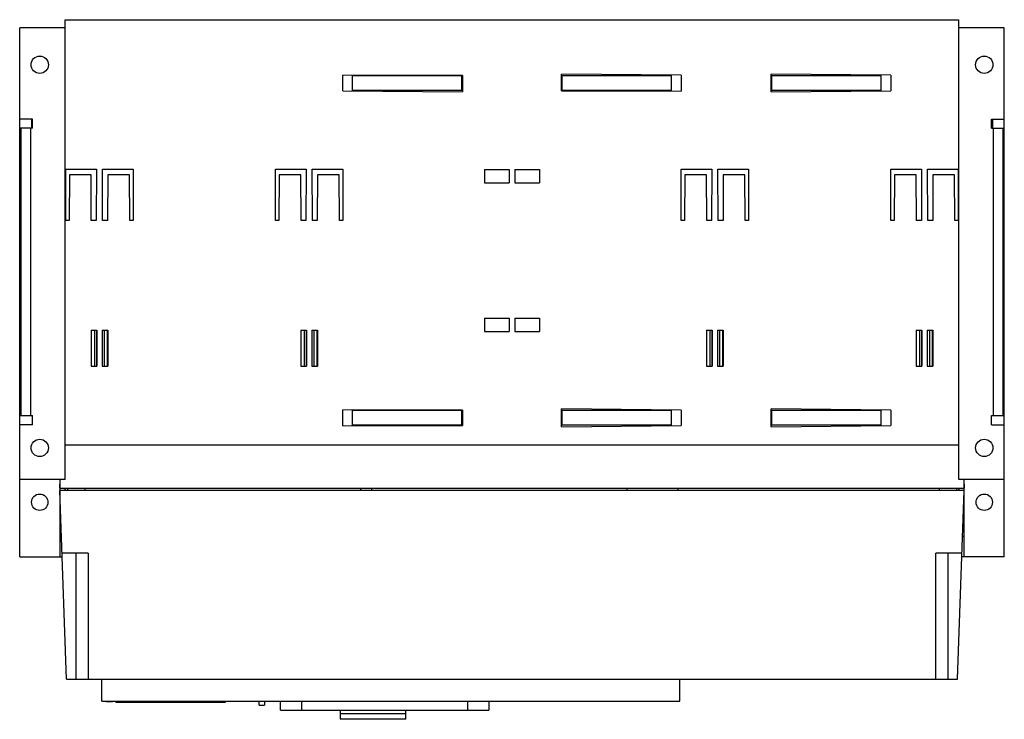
# Model space of a CAD drawing. Header units: millimetres. Extents: x 72 to 612, y 293 to 677.
import ezdxf

# ---------------------------------------------------------------- set-up
doc = ezdxf.new("R2010")
doc.units = ezdxf.units.MM
doc.header["$LTSCALE"] = 62.928665
doc.layers.add('00_COMPONENTS_1', color=7, linetype='CONTINUOUS')

msp = doc.modelspace()

# ---------------------------------------------------------------- linework, layer by layer
at = {"layer": '00_COMPONENTS_1', "color": 7, "linetype": 'Continuous'}
for p, q in [((97.48, 424.8), (97.48, 676.8)), ((97.48, 676.8), (587.48, 676.8)), ((587.48, 424.8), (587.48, 676.8)), ((72.48, 382.3), (72.48, 672.3)), ((97.48, 672.3), (72.48, 672.3)), ((612.48, 672.3), (587.48, 672.3)), ((612.48, 382.3), (612.48, 672.3)), ((249.73, 637.77), (249.73, 646.48)), ((315.38, 646.25), (249.73, 646.48)), ((254.98, 638.05), (254.98, 646.05)), ((314.98, 646.05), (254.98, 646.05)), ((314.98, 638.05), (314.98, 646.05)), ((315.38, 646.25), (315.38, 637.2)), ((369.58, 637.85), (369.58, 646.91)), ((435.23, 646.34), (369.58, 646.91)), ((369.98, 638.05), (369.98, 646.05)), ((429.98, 646.05), (369.98, 646.05)), ((429.98, 638.05), (429.98, 646.05)), ((435.23, 646.34), (435.23, 637.63)), ((484.58, 637.2), (484.58, 646.91)), ((550.23, 646.34), (484.58, 646.91)), ((484.98, 638.05), (484.98, 646.05)), ((544.98, 646.05), (484.98, 646.05)), ((544.98, 638.05), (544.98, 646.05)), ((550.23, 646.34), (550.23, 637.77)), ((249.73, 637.77), (315.38, 637.2)), ((314.98, 638.05), (254.98, 638.05)), ((369.58, 637.85), (435.23, 637.63)), ((429.98, 638.05), (369.98, 638.05)), ((484.58, 637.2), (550.23, 637.77)), ((544.98, 638.05), (484.98, 638.05)), ((79.48, 622.3), (72.48, 622.3)), ((78.98, 622.3), (78.98, 617.3)), ((79.48, 617.3), (79.48, 622.3)), ((605.48, 622.3), (612.48, 622.3)), ((605.48, 617.3), (605.48, 622.3)), ((605.98, 622.3), (605.98, 617.3)), ((79.48, 617.3), (72.48, 617.3)), ((73.28, 459.8), (73.28, 617.3)), ((78.48, 617.3), (78.48, 459.8)), ((605.48, 617.3), (612.48, 617.3)), ((606.48, 459.8), (606.48, 617.3)), ((611.67, 617.3), (611.67, 459.8)), ((97.73, 566.8), (97.73, 594.8)), ((97.73, 594.8), (114.63, 594.8)), ((114.63, 594.8), (114.48, 566.8)), ((117.98, 566.8), (117.83, 594.8)), ((117.83, 594.8), (134.73, 594.8)), ((134.73, 594.8), (134.73, 566.8)), ((212.73, 566.8), (212.73, 594.8)), ((212.73, 594.8), (229.63, 594.8)), ((229.63, 594.8), (229.48, 566.8)), ((232.98, 566.8), (232.83, 594.8)), ((232.83, 594.8), (249.73, 594.8)), ((249.73, 594.8), (249.73, 566.8)), ((327.48, 594.71), (327.48, 587.31)), ((327.48, 594.71), (340.98, 594.71)), ((340.98, 594.71), (340.98, 587.31)), ((343.98, 594.71), (343.98, 587.31)), ((343.98, 594.71), (357.48, 594.71)), ((357.48, 594.71), (357.48, 587.31)), ((435.23, 566.8), (435.23, 594.8)), ((435.23, 594.8), (452.13, 594.8)), ((452.13, 594.8), (451.98, 566.8)), ((455.33, 594.8), (472.23, 594.8)), ((455.48, 566.8), (455.33, 594.8)), ((472.23, 594.8), (472.23, 566.8)), ((550.23, 594.8), (567.13, 594.8)), ((550.23, 566.8), (550.23, 594.8)), ((567.13, 594.8), (566.98, 566.8)), ((570.33, 594.8), (587.23, 594.8)), ((570.48, 566.8), (570.33, 594.8)), ((587.23, 594.8), (587.23, 566.8)), ((99.73, 591.8), (99.6, 566.8)), ((111.63, 591.8), (99.73, 591.8)), ((111.76, 566.8), (111.63, 591.8)), ((120.83, 591.8), (120.7, 566.8)), ((132.73, 591.8), (120.83, 591.8)), ((132.86, 566.8), (132.73, 591.8)), ((214.73, 591.8), (214.6, 566.8)), ((226.63, 591.8), (214.73, 591.8)), ((226.76, 566.8), (226.63, 591.8)), ((235.83, 591.8), (235.7, 566.8)), ((247.73, 591.8), (235.83, 591.8)), ((247.86, 566.8), (247.73, 591.8)), ((437.23, 591.8), (437.1, 566.8)), ((449.13, 591.8), (437.23, 591.8)), ((449.26, 566.8), (449.13, 591.8)), ((458.33, 591.8), (458.2, 566.8)), ((470.23, 591.8), (458.33, 591.8)), ((470.36, 566.8), (470.23, 591.8)), ((552.23, 591.8), (552.1, 566.8)), ((564.13, 591.8), (552.23, 591.8)), ((564.26, 566.8), (564.13, 591.8)), ((573.33, 591.8), (573.2, 566.8)), ((585.23, 591.8), (573.33, 591.8)), ((585.36, 566.8), (585.23, 591.8)), ((327.48, 587.31), (340.98, 587.31)), ((343.98, 587.31), (357.48, 587.31)), ((99.6, 566.8), (97.73, 566.8)), ((114.48, 566.8), (111.76, 566.8)), ((120.7, 566.8), (117.98, 566.8)), ((134.73, 566.8), (132.86, 566.8)), ((214.6, 566.8), (212.73, 566.8)), ((229.48, 566.8), (226.76, 566.8)), ((235.7, 566.8), (232.98, 566.8)), ((249.73, 566.8), (247.86, 566.8)), ((437.1, 566.8), (435.23, 566.8)), ((451.98, 566.8), (449.26, 566.8)), ((458.2, 566.8), (455.48, 566.8)), ((472.23, 566.8), (470.36, 566.8)), ((552.1, 566.8), (550.23, 566.8)), ((566.98, 566.8), (564.26, 566.8)), ((573.2, 566.8), (570.48, 566.8)), ((587.23, 566.8), (585.36, 566.8)), ((327.48, 513.2), (327.48, 505.8)), ((327.48, 513.2), (340.98, 513.2)), ((340.98, 513.2), (340.98, 505.8)), ((343.98, 513.2), (343.98, 505.8)), ((343.98, 513.2), (357.48, 513.2)), ((357.48, 513.2), (357.48, 505.8)), ((111.73, 506.67), (111.73, 486.8)), ((111.73, 506.67), (114.73, 506.67)), ((111.87, 486.8), (111.87, 506.67)), ((113.61, 486.8), (113.61, 506.67)), ((114.61, 506.67), (114.61, 486.8)), ((114.73, 506.67), (114.73, 486.8)), ((117.73, 506.67), (117.73, 486.8)), ((117.73, 506.67), (120.73, 506.67)), ((117.85, 486.8), (117.85, 506.67)), ((118.86, 506.67), (118.86, 486.8)), ((120.59, 486.8), (120.59, 506.67)), ((120.73, 506.67), (120.73, 486.8)), ((226.73, 506.67), (226.73, 486.8)), ((226.73, 506.67), (229.73, 506.67)), ((226.87, 486.8), (226.87, 506.67)), ((228.61, 486.8), (228.61, 506.67)), ((229.61, 506.67), (229.61, 486.8)), ((229.73, 506.67), (229.73, 486.8)), ((232.73, 506.67), (232.73, 486.8)), ((232.73, 506.67), (235.73, 506.67)), ((232.85, 486.8), (232.85, 506.67)), ((233.86, 506.67), (233.86, 486.8)), ((235.59, 486.8), (235.59, 506.67)), ((235.73, 506.67), (235.73, 486.8)), ((327.48, 505.8), (340.98, 505.8)), ((343.98, 505.8), (357.48, 505.8)), ((449.23, 506.67), (452.23, 506.67)), ((449.23, 506.67), (449.23, 486.8)), ((449.37, 486.8), (449.37, 506.67)), ((451.11, 486.8), (451.11, 506.67)), ((452.11, 506.67), (452.11, 486.8)), ((452.23, 506.67), (452.23, 486.8)), ((455.23, 506.67), (458.23, 506.67)), ((455.23, 506.67), (455.23, 486.8)), ((455.35, 486.8), (455.35, 506.67)), ((456.36, 506.67), (456.36, 486.8)), ((458.09, 486.8), (458.09, 506.67)), ((458.23, 506.67), (458.23, 486.8)), ((564.23, 506.67), (567.23, 506.67)), ((564.23, 506.67), (564.23, 486.8)), ((564.37, 486.8), (564.37, 506.67)), ((566.11, 486.8), (566.11, 506.67)), ((567.11, 506.67), (567.11, 486.8)), ((567.23, 506.67), (567.23, 486.8)), ((570.23, 506.67), (573.23, 506.67)), ((570.23, 506.67), (570.23, 486.8)), ((570.35, 486.8), (570.35, 506.67)), ((571.36, 506.67), (571.36, 486.8)), ((573.09, 486.8), (573.09, 506.67)), ((573.23, 506.67), (573.23, 486.8)), ((111.73, 486.8), (114.73, 486.8)), ((117.73, 486.8), (120.73, 486.8)), ((226.73, 486.8), (229.73, 486.8)), ((232.73, 486.8), (235.73, 486.8)), ((449.23, 486.8), (452.23, 486.8)), ((455.23, 486.8), (458.23, 486.8)), ((564.23, 486.8), (567.23, 486.8)), ((570.23, 486.8), (573.23, 486.8)), ((72.48, 459.8), (79.48, 459.8)), ((79.48, 454.8), (79.48, 459.8)), ((249.66, 454.13), (249.66, 462.98)), ((315.38, 462.75), (249.66, 462.98)), ((254.98, 454.55), (254.98, 462.55)), ((314.98, 462.55), (254.98, 462.55)), ((314.98, 454.55), (314.98, 462.55)), ((315.38, 462.75), (315.38, 454.35)), ((435.23, 462.84), (369.58, 463.41)), ((369.58, 453.7), (369.58, 463.41)), ((429.98, 462.55), (369.98, 462.55)), ((369.98, 454.55), (369.98, 462.55)), ((429.98, 454.55), (429.98, 462.55)), ((435.23, 462.84), (435.23, 454.27)), ((550.23, 462.84), (484.58, 463.41)), ((484.58, 453.7), (484.58, 463.41)), ((544.98, 462.55), (484.98, 462.55)), ((484.98, 454.55), (484.98, 462.55)), ((544.98, 454.55), (544.98, 462.55)), ((550.23, 462.84), (550.23, 454.27)), ((605.48, 459.8), (612.48, 459.8)), ((605.48, 454.8), (605.48, 459.8)), ((79.48, 454.8), (72.48, 454.8)), ((249.66, 454.13), (315.38, 454.35)), ((314.98, 454.55), (254.98, 454.55)), ((369.58, 453.7), (435.23, 454.27)), ((429.98, 454.55), (369.98, 454.55)), ((484.58, 453.7), (550.23, 454.27)), ((544.98, 454.55), (484.98, 454.55)), ((605.48, 454.8), (612.48, 454.8)), ((97.48, 443.8), (587.48, 443.8)), ((97.48, 424.8), (72.48, 424.8)), ((94.48, 424.8), (94.48, 382.3)), ((94.48, 420), (94.65, 424.8)), ((612.48, 424.8), (587.48, 424.8)), ((590.31, 424.8), (590.48, 420)), ((590.48, 382.3), (590.48, 424.8)), ((94.48, 420), (590.48, 420)), ((98.09, 315.3), (94.48, 418.8)), ((590.48, 418.8), (94.48, 418.8)), ((97.48, 418.8), (97.48, 420)), ((98.72, 420), (98.72, 418.8)), ((108.23, 420), (108.23, 418.8)), ((259.34, 419.78), (265.65, 420)), ((259.34, 419.78), (259.38, 418.8)), ((265.69, 418.8), (265.65, 420)), ((405.48, 420), (405.48, 418.8)), ((433.61, 418.8), (433.61, 420)), ((576.72, 420), (576.72, 418.8)), ((586.23, 420), (586.23, 418.8)), ((586.86, 315.3), (590.48, 418.8)), ((587.48, 420), (587.48, 418.8)), ((94.48, 393.68), (95.36, 393.68)), ((589.6, 393.68), (590.48, 393.68)), ((109.98, 384.3), (95.68, 384.3)), ((103.48, 315.3), (103.48, 384.3)), ((109.98, 384.3), (109.98, 315.3)), ((589.27, 384.3), (574.98, 384.3)), ((574.98, 315.3), (574.98, 384.3)), ((581.48, 384.3), (581.48, 315.3)), ((72.48, 382.3), (95.75, 382.3)), ((612.48, 382.3), (589.2, 382.3)), ((98.09, 315.3), (586.86, 315.3)), ((117.48, 303.3), (117.48, 315.3)), ((434.44, 303.3), (434.44, 315.3)), ((117.48, 303.3), (434.44, 303.3)), ((119.88, 303.3), (119.88, 303.15)), ((119.88, 303.15), (123.31, 303.15)), ((123.31, 303.1), (123.31, 303.3)), ((123.31, 303.1), (123.42, 303.1)), ((123.42, 303.17), (123.42, 303.3)), ((123.42, 303.17), (211.58, 303.15)), ((125.29, 302.7), (125.29, 303.1)), ((125.29, 302.7), (185.43, 302.7)), ((185.43, 302.7), (185.43, 303.1)), ((203.81, 301.1), (203.81, 303.1)), ((206.79, 303.1), (206.79, 301.1)), ((208.14, 303.17), (208.14, 303.3)), ((211.58, 303.3), (211.58, 303.15)), ((215.5, 298.3), (215.5, 303.3)), ((227, 303.3), (227, 298.3)), ((318.26, 298.3), (318.26, 303.3)), ((329.75, 303.3), (329.75, 298.3)), ((203.81, 301.1), (206.79, 301.1)), ((215.5, 298.3), (329.75, 298.3)), ((248.23, 298.3), (248.23, 293.3)), ((284.23, 293.3), (284.23, 298.3)), ((284.23, 296.3), (248.23, 296.3)), ((284.23, 293.3), (248.23, 293.3))]:
    msp.add_line(p, q, dxfattribs=at)
for centre, radius in [((83.48, 652.1), 4.75), ((601.48, 652.1), 4.75), ((83.48, 442.1), 4.75), ((601.48, 442.1), 4.75), ((83.48, 412.3), 4.5), ((601.48, 412.3), 4.5)]:
    msp.add_circle(centre, radius, dxfattribs=at)

doc.saveas('drawing.dxf')
